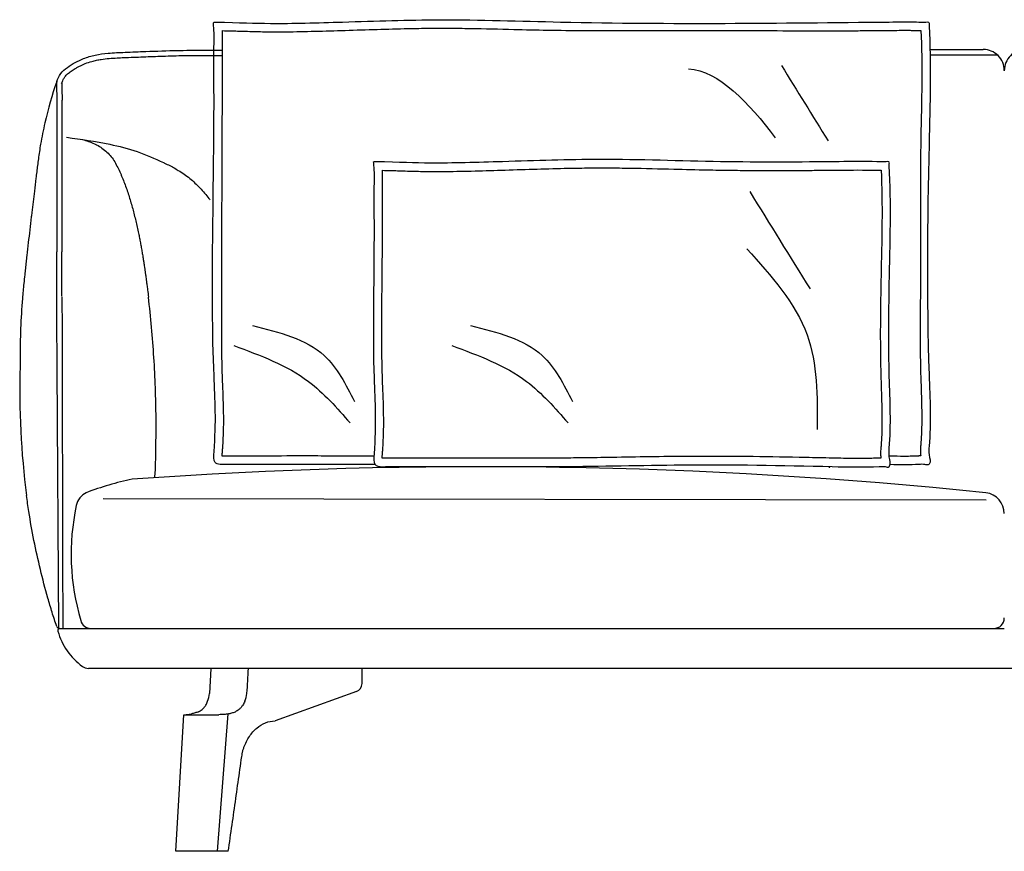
# Model space of a CAD drawing. Extents: x 190267 to 190455, y -196406 to -196327.
# Tile 1 of 2: x 190267 to 190361, y -196406 to -196327. Entities that reach past the tile are written whole.
import ezdxf

# ---------------------------------------------------------------- set-up
doc = ezdxf.new("R2010")
doc.units = 0
doc.header["$LTSCALE"] = 10
doc.layers.add('GIORGETTI', color=29, linetype='CONTINUOUS')

msp = doc.modelspace()

# ---------------------------------------------------------------- linework, layer by layer
at = {"layer": 'GIORGETTI'}
for p, q in [((190353.873, -196329.604), (190358.938, -196329.602)), ((190353.883, -196330.104), (190360.261, -196330.102)), ((190275.237, -196372.324), (190359.222, -196372.458)), ((190271.138, -196384.682), (190360.938, -196384.682)), ((190274.083, -196384.682), (190359.938, -196384.682)), ((190448.021, -196388.482), (190273.855, -196388.482)), ((190285.496, -196388.482), (190285.356, -196390.856)), ((190299.863, -196389.921), (190299.863, -196388.482)), ((190299.335, -196390.673), (190291.586, -196393.482)), ((190282.159, -196405.882), (190282.915, -196392.882)), ((190282.915, -196392.882), (190286.249, -196392.882)), ((190286.102, -196405.882), (190287.142, -196392.805)), ((190286.102, -196405.882), (190282.159, -196405.882))]:
    msp.add_line(p, q, dxfattribs=at)
for centre, radius, start, end in [((190358.938, -196331.602), 2, 0, 90.00731), ((190362.938, -196331.602), 2, 89.99269, 180.54951), ((190345.196, -196361.958), 77.889, 178.37268, 187.43228), ((190287.055, -196369.075), 0.8, 89.99627, 93.18219), ((190302.271, -196369.275), 0.8, 89.99627, 93.18219), ((190311.237, -196834.575), 465.282, 84.08438, 94.09552), ((190283.796, -196398.248), 28.363, 101.77753, 110.97534), ((190274.408, -196373.338), 1.75, 115.92855, 168.52797), ((190358.938, -196373.756), 2, 0, 82.74584), ((190294.236, -196377.636), 22.038, 167.82924, 196.55263), ((190359.938, -196383.682), 1, 270, 0), ((190271.138, -196384.882), 0.2, 90, 195.46601), ((190274.083, -196383.682), 1, 193.48998, 270), ((190276.921, -196383.282), 6.2, 195.46601, 233.87107), ((190273.855, -196387.482), 1, 233.87107, 270), ((190299.063, -196389.921), 0.8, 289.92436, 359.99986)]:
    msp.add_arc(centre, radius, start, end, dxfattribs=at)
at = {"layer": 'GIORGETTI', "ltscale": 10}
msp.add_arc((190271.177, -196384.281), 0.403, 209.94093, 264.40199, dxfattribs=at)
at = {"layer": 'GIORGETTI'}
for centre, major_axis, ratio, start_param, end_param in [((190283.885, -196390.582), (0, -2.099), 0.707088, 1.062905, 1.439889), ((190287.42, -196390.582), (0, 2.099), 0.707126, 4.204596, 4.58158)]:
    msp.add_ellipse(centre, major_axis=major_axis, ratio=ratio, start_param=start_param, end_param=end_param, dxfattribs=at)
for points, knots in [([(190287.055, -196369.075), (190286.571, -196369.102), (190285.664, -196369.153), (190286.039, -196365.36), (190285.356, -196354.932), (190285.862, -196341.267), (190285.763, -196329.984), (190285.802, -196327.711), (190285.708, -196326.987), (190288.263, -196327.037), (190291.311, -196327.189), (190298.979, -196326.961), (190307.949, -196326.656), (190325.393, -196327.267), (190340.432, -196327.079), (190352.028, -196326.965), (190353.266, -196327.002), (190353.662, -196326.974), (190353.802, -196327.04), (190353.775, -196327.2), (190353.987, -196330.825), (190353.657, -196342.389), (190353.498, -196355.367), (190353.995, -196365.411), (190353.703, -196368.157), (190353.994, -196368.835), (190353.692, -196369.169), (190353.307, -196369.044), (190352.135, -196369.123), (190351.025, -196369.112), (190350.093, -196369.093)], [0, 0, 0, 0, 11.821687, 22.194937, 94.276806, 359.540312, 411.932663, 429.829989, 430.266722, 432.3978, 484.829155, 553.330925, 645.911176, 760.654996, 1073.250726, 1099.215915, 1107.936884, 1110.560576, 1110.987544, 1112.297006, 1114.500563, 1226.546213, 1446.044505, 1514.057675, 1522.391332, 1531.159178, 1531.673285, 1535.516875, 1541.017941, 1568.541069, 1568.541069, 1568.541069, 1568.541069]), ([(190270.828, -196332.653), (190270.936, -196332.385), (190271.153, -196331.847), (190271.844, -196331.282), (190272.579, -196330.821), (190273.461, -196330.411), (190274.506, -196330.098), (190275.836, -196329.926), (190277.445, -196329.861), (190279.658, -196329.772), (190281.617, -196329.706), (190282.919, -196329.676), (190286.58, -196329.668)], [0, 0, 0, 0, 8.535167, 17.129451, 26.064201, 34.667155, 46.203905, 58.63428, 74.779905, 94.529304, 125.065042, 133.597423, 133.597423, 133.597423, 133.597423]), ([(190271.292, -196332.84), (190271.31, -196332.795), (190271.327, -196332.752), (190271.38, -196332.624), (190271.414, -196332.544), (190271.473, -196332.42), (190271.498, -196332.372), (190271.553, -196332.276), (190271.583, -196332.229), (190271.646, -196332.144), (190271.681, -196332.101), (190271.808, -196331.967), (190271.915, -196331.876), (190272.091, -196331.743), (190272.15, -196331.7), (190272.269, -196331.617), (190272.328, -196331.577), (190272.509, -196331.459), (190272.631, -196331.385), (190273.005, -196331.175), (190273.266, -196331.051), (190273.743, -196330.862), (190273.956, -196330.79), (190274.319, -196330.687), (190274.466, -196330.651), (190274.762, -196330.588), (190274.912, -196330.561), (190275.308, -196330.501), (190275.556, -196330.473), (190276.059, -196330.429), (190276.312, -196330.413), (190276.78, -196330.389), (190276.993, -196330.38), (190277.514, -196330.358), (190277.823, -196330.346), (190278.44, -196330.322), (190278.748, -196330.31), (190279.673, -196330.274), (190280.289, -196330.252), (190281.594, -196330.21), (190282.283, -196330.191), (190283.178, -196330.171), (190283.384, -196330.167), (190286.579, -196330.161)], [0, 0, 0, 0, 1.425472, 1.425472, 4.276415, 4.276415, 6.254277, 6.254277, 8.547328, 8.547328, 10.840378, 10.840378, 15.794544, 15.794544, 18.113706, 18.113706, 20.432869, 20.432869, 25.071193, 25.071193, 34.347842, 34.347842, 41.61391, 41.61391, 46.478363, 46.478363, 51.342816, 51.342816, 59.14138, 59.14138, 66.939943, 66.939943, 73.392594, 73.392594, 82.65316, 82.65316, 91.913726, 91.913726, 110.434858, 110.434858, 131.179254, 131.179254, 137.357185, 137.357185, 137.357185, 137.357185]), ([(190270.828, -196332.653), (190270.372, -196333.941), (190270.003, -196335.258), (190269.547, -196337.256), (190269.412, -196337.926), (190269.216, -196339.071), (190269.115, -196339.747), (190269, -196340.628), (190268.925, -196341.241), (190268.877, -196341.649), (190268.804, -196342.262), (190268.755, -196342.67), (190268.625, -196343.753), (190268.544, -196344.428), (190268.463, -196345.103)], [-487.950867, -487.950867, -487.950867, -487.950867, -449.804816, -449.804816, -430.73179, -430.73179, -417.380981, -411.658764, -405.936547, -400.21433, -400.21433, -388.769896, -388.769896, -369.848333, -369.848333, -369.848333, -369.848333]), ([(190270.828, -196332.653), (190270.825, -196332.695), (190270.823, -196332.741), (190270.817, -196332.831), (190270.815, -196332.877), (190270.812, -196332.964), (190270.81, -196333.008), (190270.808, -196333.098), (190270.807, -196333.143), (190270.807, -196333.373), (190270.821, -196333.565), (190270.835, -196333.937), (190270.835, -196334.117), (190270.831, -196334.467), (190270.828, -196334.638), (190270.825, -196335.147), (190270.828, -196335.474), (190270.828, -196336.082), (190270.828, -196336.366), (190270.828, -196337.073), (190270.828, -196337.467), (190270.828, -196337.823)], [0, 0, 0, 0, 3.043489, 3.043489, 6.086979, 6.086979, 9.130468, 9.130468, 12.173957, 12.173957, 24.347915, 24.347915, 36.521872, 36.521872, 48.69583, 48.69583, 73.043745, 73.043745, 97.39166, 97.39166, 137.522687, 137.522687, 137.522687, 137.522687]), ([(190271.326, -196332.691), (190271.326, -196332.702), (190271.325, -196332.715), (190271.323, -196332.749), (190271.321, -196332.773), (190271.319, -196332.822), (190271.318, -196332.841), (190271.315, -196332.882), (190271.315, -196332.903), (190271.313, -196332.949), (190271.312, -196332.975), (190271.31, -196333.027), (190271.309, -196333.053), (190271.308, -196333.103), (190271.307, -196333.129), (190271.307, -196333.179), (190271.307, -196333.203), (190271.308, -196333.255), (190271.308, -196333.281), (190271.311, -196333.362), (190271.313, -196333.418), (190271.319, -196333.544), (190271.322, -196333.615), (190271.327, -196333.728), (190271.329, -196333.769), (190271.331, -196333.85), (190271.332, -196333.89), (190271.334, -196334.009), (190271.334, -196334.087), (190271.333, -196334.315), (190271.331, -196334.461), (190271.328, -196334.673), (190271.327, -196334.742), (190271.327, -196334.845), (190271.327, -196334.882), (190271.326, -196334.953), (190271.326, -196334.989), (190271.326, -196335.096), (190271.326, -196335.166), (190271.327, -196335.377), (190271.328, -196335.515), (190271.329, -196335.837), (190271.328, -196336.015), (190271.328, -196336.313), (190271.328, -196336.434), (190271.328, -196336.721), (190271.328, -196336.885), (190271.328, -196337.197), (190271.328, -196337.348), (190271.328, -196337.606), (190271.328, -196337.716), (190271.327, -196337.926)], [0, 0, 0, 0, 1.072723, 1.072723, 2.696283, 2.696283, 4.178378, 4.178378, 5.660473, 5.660473, 7.539471, 7.539471, 9.418469, 9.418469, 11.297466, 11.297466, 13.196484, 13.196484, 15.095502, 15.095502, 18.893538, 18.893538, 23.41614, 23.41614, 25.943777, 25.943777, 28.471414, 28.471414, 33.526688, 33.526688, 43.637236, 43.637236, 48.679307, 48.679307, 51.304547, 51.304547, 53.929787, 53.929787, 59.180268, 59.180268, 69.681228, 69.681228, 84.289567, 84.289567, 94.966441, 94.966441, 110.215545, 110.215545, 125.46465, 125.46465, 137.522687, 137.522687, 137.522687, 137.522687]), ([(190270.827, -196337.824), (190270.827, -196337.824), (190270.827, -196337.826), (190270.827, -196337.837), (190270.827, -196337.846), (190270.827, -196337.867), (190270.827, -196337.875), (190270.827, -196337.891), (190270.827, -196337.896), (190270.827, -196337.91), (190270.827, -196337.917), (190270.827, -196337.927)], [31.128908, 31.128908, 31.128908, 31.128908, 37.742366, 37.742366, 44.03276, 44.03276, 47.177958, 47.177958, 48.750556, 48.750556, 50.323155, 50.323155, 50.323155, 50.323155]), ([(190270.827, -196337.927), (190270.827, -196337.949), (190270.827, -196337.976), (190270.827, -196338.042), (190270.827, -196338.082), (190270.827, -196338.22), (190270.827, -196338.339), (190270.827, -196338.633), (190270.827, -196338.809), (190270.827, -196339.111), (190270.827, -196339.218), (190270.827, -196339.445), (190270.827, -196339.565), (190270.827, -196339.94), (190270.827, -196340.213), (190270.827, -196340.651), (190270.827, -196340.801), (190270.827, -196341.11), (190270.827, -196341.268), (190270.827, -196341.754), (190270.827, -196342.093), (190270.827, -196342.791), (190270.827, -196343.151), (190270.827, -196343.886), (190270.827, -196344.262), (190270.827, -196345.025), (190270.827, -196345.413), (190270.827, -196346.197), (190270.827, -196346.594), (190270.827, -196347.194), (190270.827, -196347.395), (190270.827, -196347.799), (190270.827, -196348.002), (190270.827, -196348.408), (190270.827, -196348.612), (190270.827, -196348.825), (190270.827, -196348.835), (190270.827, -196348.844)], [50.323155, 50.323155, 50.323155, 50.323155, 56.469471, 56.469471, 62.615787, 62.615787, 74.90842, 74.90842, 87.201053, 87.201053, 93.347369, 93.347369, 99.493686, 99.493686, 111.786318, 111.786318, 117.932635, 117.932635, 124.078951, 124.078951, 136.371584, 136.371584, 148.664216, 148.664216, 160.956849, 160.956849, 173.249482, 173.249482, 185.542114, 185.542114, 191.688431, 191.688431, 197.834747, 197.834747, 203.981063, 203.981063, 204.270403, 204.270403, 204.270403, 204.270403]), ([(190271.327, -196337.926), (190271.327, -196337.949), (190271.327, -196337.975), (190271.327, -196338.025), (190271.327, -196338.046), (190271.327, -196338.091), (190271.327, -196338.116), (190271.327, -196338.209), (190271.327, -196338.287), (190271.327, -196338.532), (190271.327, -196338.721), (190271.327, -196339.168), (190271.327, -196339.427), (190271.327, -196340.003), (190271.327, -196340.321), (190271.327, -196341.097), (190271.327, -196341.569), (190271.327, -196342.565), (190271.327, -196343.089), (190271.327, -196344.168), (190271.327, -196344.725), (190271.327, -196345.858), (190271.327, -196346.436), (190271.327, -196347.606), (190271.327, -196348.2), (190271.327, -196348.812), (190271.327, -196348.828), (190271.327, -196348.844)], [50.323155, 50.323155, 50.323155, 50.323155, 56.314281, 56.314281, 59.787081, 59.787081, 63.25988, 63.25988, 71.7863, 71.7863, 85.845284, 85.845284, 99.904267, 99.904267, 113.963251, 113.963251, 131.926446, 131.926446, 149.889641, 149.889641, 167.852836, 167.852836, 185.816031, 185.816031, 203.779226, 203.779226, 204.270403, 204.270403, 204.270403, 204.270403]), ([(190271.772, -196337.951), (190273.145, -196338.138), (190275.404, -196338.471), (190278.509, -196339.233), (190280.148, -196339.981), (190280.968, -196340.355)], [9.529903, 9.529903, 9.529903, 9.529903, 51.080071, 78.054508, 105.027144, 105.027144, 105.027144, 105.027144]), ([(190273.266, -196338.164), (190273.463, -196338.214), (190273.657, -196338.273), (190274.042, -196338.408), (190274.23, -196338.488), (190274.463, -196338.594), (190274.509, -196338.615), (190274.579, -196338.65), (190274.602, -196338.662), (190274.626, -196338.675)], [26.998282, 26.998282, 26.998282, 26.998282, 33.689571, 33.689571, 40.427485, 40.427485, 42.111963, 42.111963, 42.986203, 42.986203, 42.986203, 42.986203]), ([(190275.133, -196338.991), (190275.296, -196339.106), (190275.452, -196339.231), (190275.745, -196339.501), (190275.882, -196339.646), (190276.131, -196339.958), (190276.241, -196340.124), (190276.442, -196340.469), (190276.535, -196340.646), (190276.715, -196341.001), (190276.8, -196341.181), (190276.922, -196341.454), (190276.962, -196341.546), (190277.04, -196341.729), (190277.078, -196341.821), (190277.19, -196342.099), (190277.262, -196342.285), (190277.4, -196342.658), (190277.466, -196342.846), (190277.594, -196343.224), (190277.656, -196343.414), (190277.716, -196343.604)], [7.630586, 7.630586, 7.630586, 7.630586, 15.261173, 15.261173, 22.891759, 22.891759, 30.522345, 30.522345, 38.152932, 38.152932, 45.783518, 45.783518, 49.598811, 49.598811, 53.414104, 53.414104, 61.044691, 61.044691, 68.675277, 68.675277, 76.305863, 76.305863, 76.305863, 76.305863]), ([(190280.968, -196340.355), (190281.052, -196340.393), (190281.135, -196340.431), (190281.545, -196340.623), (190281.866, -196340.79), (190282.178, -196340.972)], [104.011587, 104.011587, 104.011587, 104.011587, 106.772238, 106.772238, 117.643007, 117.643007, 117.643007, 117.643007]), ([(190282.178, -196340.972), (190282.249, -196341.013), (190282.319, -196341.055), (190282.766, -196341.331), (190283.13, -196341.587), (190283.819, -196342.145), (190284.143, -196342.448), (190284.751, -196343.094), (190285.034, -196343.435), (190285.328, -196343.828), (190285.356, -196343.865), (190285.384, -196343.903)], [117.643007, 117.643007, 117.643007, 117.643007, 120.118767, 120.118767, 133.465297, 133.465297, 146.811827, 146.811827, 160.158356, 160.158356, 161.571125, 161.571125, 161.571125, 161.571125]), ([(190277.716, -196343.604), (190277.776, -196343.794), (190277.833, -196343.985), (190277.945, -196344.367), (190277.999, -196344.559), (190278.104, -196344.944), (190278.154, -196345.137), (190278.252, -196345.523), (190278.3, -196345.717), (190278.438, -196346.298), (190278.525, -196346.688), (190278.606, -196347.078)], [76.305863, 76.305863, 76.305863, 76.305863, 83.93645, 83.93645, 91.567036, 91.567036, 99.197622, 99.197622, 106.828208, 106.828208, 122.089381, 122.089381, 122.089381, 122.089381]), ([(190268.463, -196345.103), (190268.446, -196345.244), (190268.429, -196345.386), (190268.315, -196346.344), (190268.221, -196347.161), (190268.072, -196348.385), (190268.024, -196348.794), (190267.962, -196349.407), (190267.923, -196349.816), (190267.859, -196350.43), (190267.779, -196351.108), (190267.727, -196351.583), (190267.653, -196352.331), (190267.611, -196352.807), (190267.497, -196354.237), (190267.438, -196355.191), (190267.36, -196357.102), (190267.34, -196358.059), (190267.337, -196359.259), (190267.337, -196359.503), (190267.339, -196359.746)], [-369.848333, -369.848333, -369.848333, -369.848333, -365.881029, -365.881029, -342.992161, -342.992161, -331.547727, -331.547727, -325.82551, -320.103293, -314.381076, -306.75387, -306.75387, -293.404447, -293.404447, -266.705601, -266.705601, -240.006755, -240.006755, -233.202917, -233.202917, -233.202917, -233.202917]), ([(190278.606, -196347.078), (190278.638, -196347.231), (190278.669, -196347.385), (190278.714, -196347.608), (190278.743, -196347.76), (190278.772, -196347.911), (190278.815, -196348.135), (190278.843, -196348.287), (190278.87, -196348.438), (190278.899, -196348.6), (190278.926, -196348.752), (190278.963, -196348.967), (190278.988, -196349.119), (190279.014, -196349.271), (190279.05, -196349.496), (190279.075, -196349.653), (190279.1, -196349.811), (190279.128, -196349.99), (190279.152, -196350.148), (190279.182, -196350.352), (190279.205, -196350.509), (190279.227, -196350.667), (190279.259, -196350.893), (190279.281, -196351.051), (190279.302, -196351.209), (190279.333, -196351.435), (190279.376, -196351.751), (190279.417, -196352.068), (190279.446, -196352.294), (190279.486, -196352.61), (190279.524, -196352.927), (190279.551, -196353.154)], [143.242678, 143.242678, 143.242678, 143.242678, 150.703521, 150.703521, 154.087168, 158.046396, 158.046396, 164.931659, 165.389271, 165.389271, 172.732146, 172.732146, 175.77615, 180.075021, 180.075021, 186.620641, 187.667826, 187.667826, 195.260631, 195.260631, 197.465131, 202.853435, 202.853435, 208.309622, 210.44624, 210.44624, 219.154113, 225.644667, 225.644667, 229.998604, 240.843094, 240.843094, 240.843094, 240.843094]), ([(190271.031, -196384.656), (190270.963, -196374.125), (190270.896, -196363.594), (190270.828, -196353.063), (190270.828, -196353.063), (190270.828, -196353.063), (190270.828, -196353.063), (190270.828, -196353.043), (190270.828, -196353.023), (190270.828, -196352.99), (190270.828, -196352.95), (190270.827, -196352.91), (190270.828, -196352.857), (190270.828, -196352.778), (190270.828, -196352.698), (190270.828, -196352.644), (190270.828, -196352.591), (190270.828, -196352.486), (190270.828, -196352.328), (190270.828, -196352.221), (190270.828, -196352.166), (190270.828, -196352.158), (190270.828, -196352.153), (190270.828, -196352.102), (190270.828, -196352.041), (190270.828, -196351.979), (190270.828, -196351.926), (190270.828, -196351.836), (190270.828, -196351.693), (190270.828, -196351.535), (190270.828, -196351.376), (190270.828, -196351.217), (190270.828, -196351.059), (190270.828, -196350.9), (190270.828, -196350.742), (190270.828, -196350.589), (190270.828, -196350.49), (190270.828, -196350.437), (190270.828, -196350.378), (190270.828, -196350.266), (190270.828, -196350.108), (190270.828, -196349.95), (190270.828, -196349.792), (190270.828, -196349.633), (190270.828, -196349.475), (190270.828, -196349.317), (190270.828, -196349.16), (190270.828, -196349.002), (190270.828, -196348.897), (190270.828, -196348.844)], [-530.883022, -530.883022, -530.883022, -530.883022, -233.259619, -233.259619, -233.259619, -233.255237, -233.255237, -233.255237, -232.69072, -232.69072, -232.323737, -231.561686, -231.561686, -230.827719, -229.331702, -229.303618, -229.303618, -227.835684, -226.339667, -224.84365, -224.787482, -224.787482, -224.638486, -224.638486, -223.347632, -222.897367, -222.897367, -221.851615, -220.355597, -218.85958, -217.363563, -215.867545, -214.371528, -212.875511, -211.379493, -209.883476, -208.561276, -208.561276, -208.387458, -206.891441, -205.395424, -203.899406, -202.403389, -200.907372, -199.411354, -197.915337, -196.419319, -194.923302, -193.427338, -193.427338, -193.427338, -193.427338]), ([(190271.328, -196353.059), (190271.328, -196353.035), (190271.328, -196353.01), (190271.328, -196352.961), (190271.328, -196352.936), (190271.327, -196352.862), (190271.328, -196352.811), (190271.328, -196352.71), (190271.328, -196352.659), (190271.328, -196352.559), (190271.328, -196352.509), (190271.328, -196352.358), (190271.328, -196352.257), (190271.328, -196352.056), (190271.328, -196351.955), (190271.328, -196351.6), (190271.328, -196351.346), (190271.328, -196350.584), (190271.328, -196350.076), (190271.328, -196349.328), (190271.328, -196349.086), (190271.328, -196348.844)], [-233.255237, -233.255237, -233.255237, -233.255237, -232.543721, -232.543721, -231.832205, -231.832205, -230.409173, -230.409173, -228.986141, -228.986141, -227.563109, -227.563109, -224.717045, -224.717045, -221.870981, -221.870981, -214.683534, -214.683534, -200.30864, -200.30864, -193.427338, -193.427338, -193.427338, -193.427338]), ([(190271.325, -196353.12), (190271.331, -196354.799), (190271.335, -196356.481), (190271.346, -196360.968), (190271.353, -196363.774), (190271.362, -196367.717), (190271.365, -196368.853), (190271.37, -196371.124), (190271.373, -196372.26), (190271.376, -196373.846), (190271.377, -196374.297), (190271.378, -196374.747), (190271.378, -196374.747), (190271.378, -196374.747), (190271.378, -196374.747), (190271.386, -196378.058), (190271.394, -196381.37), (190271.402, -196384.682)], [0, 0, 0, 0, 50.707375, 50.707375, 135.337333, 135.337333, 169.609894, 169.609894, 203.882454, 203.882454, 217.476568, 217.476568, 217.476568, 217.47676, 217.47676, 217.47676, 317.552789, 317.552789, 317.552789, 317.552789]), ([(190280.174, -196370.242), (190280.225, -196369.345), (190280.265, -196367.484), (190280.29, -196364.666), (190280.225, -196361.781), (190280.084, -196358.901), (190279.864, -196356.026), (190279.664, -196354.11), (190279.551, -196353.154)], [124.248381, 124.248381, 124.248381, 124.248381, 147.129416, 171.650985, 196.172554, 220.694124, 245.215693, 269.737262, 269.737262, 269.737262, 269.737262]), ([(190287.01, -196368.277), (190286.964, -196368.279), (190286.918, -196368.282), (190286.787, -196368.288), (190286.706, -196368.292), (190286.607, -196368.292), (190286.581, -196368.292), (190286.557, -196368.292)], [0, 0, 0, 0, 1.140199, 1.140199, 3.420597, 3.420597, 4.285118, 4.285118, 4.285118, 4.285118]), ([(190302.226, -196368.476), (190302.18, -196368.478), (190302.134, -196368.481), (190302.003, -196368.488), (190301.922, -196368.491), (190301.823, -196368.492), (190301.797, -196368.492), (190301.774, -196368.491)], [0, 0, 0, 0, 1.140199, 1.140199, 3.420597, 3.420597, 4.285118, 4.285118, 4.285118, 4.285118]), ([(190301.098, -196369.081), (190299.756, -196369.081), (190295.422, -196369.069), (190290.74, -196369.076), (190287.4, -196369.075), (190287.055, -196369.075)], [2058.379764, 2058.379764, 2058.379764, 2058.379764, 2098.63084, 2188.446272, 2198.82065, 2198.82065, 2198.82065, 2198.82065]), ([(190270.828, -196384.482), (190270.677, -196384.037), (190270.53, -196383.591), (190270.251, -196382.695), (190270.118, -196382.244), (190269.732, -196380.89), (190269.494, -196379.981), (190269.054, -196378.156), (190268.851, -196377.239), (190268.483, -196375.397), (190268.32, -196374.472), (190268.099, -196373.041), (190268.028, -196372.538), (190267.962, -196372.033)], [0, 0, 0, 0, 14.077431, 14.077431, 28.154861, 28.154861, 56.309723, 56.309723, 84.464584, 84.464584, 112.619445, 112.619445, 127.867952, 127.867952, 127.867952, 127.867952]), ([(190289.032, -196388.482), (190289.008, -196388.877), (190288.985, -196389.273), (190288.938, -196390.064), (190288.915, -196390.46), (190288.891, -196390.856)], [0, 0, 0, 0, 1.191085, 1.191085, 2.382168, 2.382168, 2.382168, 2.382168]), ([(190284.319, -196392.597), (190284.434, -196392.549), (190284.544, -196392.482), (190284.717, -196392.338), (190284.784, -196392.27), (190284.905, -196392.125), (190284.959, -196392.048), (190285.042, -196391.909), (190285.073, -196391.85), (190285.131, -196391.729), (190285.157, -196391.667), (190285.181, -196391.602)], [0.000001, 0.000001, 0.000001, 0.000001, 0.508408, 0.508408, 0.862088, 0.862088, 1.191921, 1.191921, 1.41584, 1.41584, 1.636887, 1.636887, 1.636887, 1.636887]), ([(190288.717, -196391.602), (190288.69, -196391.667), (190288.661, -196391.729), (190288.598, -196391.85), (190288.564, -196391.909), (190288.475, -196392.048), (190288.418, -196392.125), (190288.291, -196392.27), (190288.221, -196392.338), (190288.043, -196392.482), (190287.931, -196392.549), (190287.816, -196392.597)], [0, 0, 0, 0, 0.221047, 0.221047, 0.444966, 0.444966, 0.774799, 0.774799, 1.128479, 1.128479, 1.636886, 1.636886, 1.636886, 1.636886]), ([(190283.07, -196392.882), (190283.134, -196392.882), (190283.217, -196392.876), (190283.413, -196392.85), (190283.522, -196392.831), (190283.644, -196392.805)], [0.000001, 0.000001, 0.000001, 0.000001, 0.551152, 0.551152, 1.075203, 1.075203, 1.075203, 1.075203]), ([(190284.319, -196392.597), (190284.209, -196392.642), (190284.098, -196392.682), (190283.873, -196392.752), (190283.759, -196392.782), (190283.644, -196392.805)], [-0.9771017, -0.9771017, -0.9771017, -0.9771017, -0.4892854, -0.4892854, 0, 0, 0, 0]), ([(190287.142, -196392.805), (190287.02, -196392.831), (190286.885, -196392.85), (190286.585, -196392.876), (190286.421, -196392.882), (190286.249, -196392.882)], [0, 0, 0, 0, 0.524261, 0.524261, 1.075632, 1.075632, 1.075632, 1.075632]), ([(190287.142, -196392.805), (190287.256, -196392.782), (190287.369, -196392.752), (190287.594, -196392.682), (190287.705, -196392.642), (190287.816, -196392.597)], [-0.977106, -0.977106, -0.977106, -0.977106, -0.487819, -0.487819, -0.000001, -0.000001, -0.000001, -0.000001]), ([(190287.146, -196405.882), (190287.384, -196404.209), (190287.622, -196402.536), (190287.976, -196400.045), (190288.092, -196399.227), (190288.267, -196398), (190288.325, -196397.591), (190288.413, -196396.977), (190288.442, -196396.773), (190288.474, -196396.542), (190288.478, -196396.517), (190288.487, -196396.466), (190288.493, -196396.441), (190288.511, -196396.367), (190288.526, -196396.319), (190288.569, -196396.174), (190288.6, -196396.079), (190288.769, -196395.613), (190288.943, -196395.265), (190289.353, -196394.648), (190289.59, -196394.379), (190290.108, -196393.939), (190290.389, -196393.769), (190290.976, -196393.54), (190291.281, -196393.482), (190291.586, -196393.482)], [-332.358087, -332.358087, -332.358087, -332.358087, -284.850205, -284.850205, -261.612814, -261.612814, -249.994118, -249.994118, -244.18477, -244.18477, -243.458602, -243.458602, -242.732433, -242.732433, -241.280096, -241.280096, -238.375422, -238.375422, -226.756727, -226.756727, -215.138031, -215.138031, -203.519335, -203.519335, -191.900639, -191.900639, -191.900639, -191.900639]), ([(190287.146, -196405.882), (190286.972, -196405.882), (190286.798, -196405.882), (190286.45, -196405.882), (190286.276, -196405.882), (190286.102, -196405.882)], [-1.502701, -1.502701, -1.502701, -1.502701, -0.751362, -0.751362, 0, 0, 0, 0])]:
    msp.add_open_spline(points, degree=3, knots=knots, dxfattribs=at)
at = {"layer": 'GIORGETTI', "ltscale": 10}
for points, knots in [([(190286.58, -196327.806), (190287.111, -196327.818), (190287.586, -196327.831), (190288.685, -196327.863), (190289.263, -196327.88), (190290.08, -196327.9), (190290.332, -196327.906), (190290.77, -196327.913), (190290.955, -196327.915), (190291.52, -196327.92), (190291.911, -196327.92), (190293.181, -196327.912), (190294.101, -196327.895), (190295.977, -196327.849), (190296.933, -196327.82), (190299.937, -196327.725), (190301.919, -196327.657), (190304.616, -196327.6), (190305.349, -196327.588), (190306.76, -196327.575), (190307.437, -196327.573), (190308.798, -196327.579), (190309.48, -196327.587), (190311.535, -196327.619), (190312.914, -196327.653), (190315.363, -196327.714), (190316.433, -196327.74), (190318.191, -196327.777), (190318.881, -196327.789), (190340.257, -196327.806), (190340.944, -196327.813), (190343.005, -196327.825), (190344.376, -196327.824), (190346.316, -196327.815), (190346.885, -196327.811), (190347.981, -196327.803), (190348.509, -196327.799), (190349.356, -196327.791), (190349.676, -196327.788), (190350.635, -196327.779), (190351.271, -196327.773), (190352.028, -196327.777), (190352.155, -196327.779), (190352.356, -196327.781), (190352.431, -196327.782), (190352.565, -196327.785), (190352.624, -196327.786), (190352.745, -196327.789), (190352.806, -196327.79), (190352.914, -196327.792), (190352.96, -196327.792), (190353.007, -196327.793)], [306.64523, 306.64523, 306.64523, 306.64523, 319.414518, 319.414518, 338.688276, 338.688276, 347.444114, 347.444114, 353.742886, 353.742886, 366.340429, 366.340429, 393.5841, 393.5841, 420.827771, 420.827771, 480.511959, 480.511959, 502.914457, 502.914457, 523.589297, 523.589297, 544.264138, 544.264138, 585.613819, 585.613819, 617.547002, 617.547002, 638.098048, 638.098048, 658.649094, 658.649094, 699.751186, 699.751186, 716.807891, 716.807891, 732.621113, 732.621113, 742.202378, 742.202378, 761.364909, 761.364909, 765.234495, 765.234495, 767.516805, 767.516805, 769.336441, 769.336441, 771.156077, 771.156077, 772.472373, 772.472373, 772.472373, 772.472373]), ([(190286.557, -196368.292), (190286.558, -196368.266), (190286.56, -196368.237), (190286.565, -196368.148), (190286.57, -196368.083), (190286.578, -196367.982), (190286.581, -196367.95), (190286.586, -196367.886), (190286.589, -196367.854), (190286.596, -196367.759), (190286.601, -196367.695), (190286.615, -196367.506), (190286.624, -196367.381), (190286.648, -196367.009), (190286.661, -196366.767), (190286.692, -196366.052), (190286.703, -196365.593), (190286.713, -196364.258), (190286.691, -196363.423), (190286.644, -196362.146), (190286.625, -196361.69), (190286.596, -196360.943), (190286.586, -196360.652), (190286.568, -196360.065), (190286.56, -196359.77), (190286.541, -196358.877), (190286.532, -196358.274), (190286.518, -196356.444), (190286.522, -196355.198), (190286.539, -196353.111), (190286.547, -196339.19), (190286.564, -196337.569), (190286.572, -196336.779), (190286.582, -196335.324), (190286.586, -196334.658), (190286.586, -196333.33), (190286.584, -196332.669), (190286.581, -196331.677), (190286.58, -196331.341), (190286.578, -196330.34), (190286.579, -196329.679), (190286.585, -196328.923), (190286.587, -196328.818), (190286.589, -196328.605), (190286.589, -196328.497), (190286.59, -196328.199), (190286.588, -196328.006), (190286.58, -196327.806)], [18.644809, 18.644809, 18.644809, 18.644809, 19.568603, 19.568603, 21.416191, 21.416191, 22.222679, 22.222679, 23.029168, 23.029168, 24.642145, 24.642145, 27.868099, 27.868099, 34.320008, 34.320008, 47.223826, 47.223826, 73.03146, 73.03146, 87.705532, 87.705532, 97.078213, 97.078213, 106.450894, 106.450894, 125.196256, 125.196256, 162.68698, 162.68698, 187.224215, 187.224215, 210.363104, 210.363104, 229.898878, 229.898878, 249.434652, 249.434652, 259.493317, 259.493317, 279.610647, 279.610647, 282.863588, 282.863588, 286.116529, 286.116529, 291.693695, 291.693695, 291.693695, 291.693695]), ([(190353.007, -196327.793), (190353.086, -196329.39), (190353.102, -196331.07), (190353.076, -196334.498), (190353.034, -196336.245), (190352.987, -196338.497), (190352.977, -196339.016), (190352.96, -196353.14), (190352.952, -196353.656), (190352.934, -196355.199), (190352.929, -196356.224), (190352.936, -196357.781), (190352.941, -196358.312), (190352.956, -196359.29), (190352.965, -196359.737), (190352.985, -196360.544), (190352.996, -196360.903), (190353.019, -196361.621), (190353.031, -196361.979), (190353.065, -196363.05), (190353.084, -196363.76), (190353.088, -196364.644), (190353.088, -196364.828), (190353.084, -196365.376), (190353.076, -196365.739), (190353.058, -196366.21), (190353.052, -196366.322), (190353.035, -196366.656), (190353.021, -196366.877), (190353, -196367.137), (190352.996, -196367.177), (190352.99, -196367.249), (190352.987, -196367.281), (190352.977, -196367.397), (190352.969, -196367.489), (190352.957, -196367.691), (190352.954, -196367.801), (190352.962, -196368.028), (190352.971, -196368.144), (190352.991, -196368.265)], [787.546767, 787.546767, 787.546767, 787.546767, 838.675872, 838.675872, 889.804978, 889.804978, 905.192992, 905.192992, 920.581007, 920.581007, 951.357036, 951.357036, 967.253736, 967.253736, 980.574298, 980.574298, 991.22578, 991.22578, 1001.877262, 1001.877262, 1023.180226, 1023.180226, 1028.780768, 1028.780768, 1039.981853, 1039.981853, 1043.474689, 1043.474689, 1050.46036, 1050.46036, 1051.752169, 1051.752169, 1052.764175, 1052.764175, 1055.340268, 1055.340268, 1057.916361, 1057.916361, 1060.306476, 1060.306476, 1060.306476, 1060.306476]), ([(190301.774, -196368.491), (190301.774, -196368.465), (190301.776, -196368.437), (190301.781, -196368.347), (190301.786, -196368.282), (190301.794, -196368.181), (190301.797, -196368.15), (190301.802, -196368.086), (190301.805, -196368.054), (190301.812, -196367.958), (190301.817, -196367.894), (190301.831, -196367.705), (190301.84, -196367.58), (190301.864, -196367.209), (190301.877, -196366.966), (190301.908, -196366.251), (190301.919, -196365.793), (190301.929, -196364.457), (190301.907, -196363.622), (190301.86, -196362.345), (190301.841, -196361.889), (190301.812, -196361.142), (190301.802, -196360.851), (190301.784, -196360.265), (190301.776, -196359.969), (190301.757, -196359.076), (190301.748, -196358.473), (190301.734, -196356.643), (190301.738, -196355.397), (190301.755, -196353.311), (190301.764, -196352.479), (190301.78, -196350.858), (190301.788, -196350.069), (190301.799, -196348.613), (190301.802, -196347.947), (190301.802, -196346.619), (190301.8, -196345.958), (190301.797, -196344.966), (190301.796, -196344.63), (190301.794, -196343.629), (190301.795, -196342.968), (190301.802, -196342.212), (190301.803, -196342.107), (190301.805, -196341.894), (190301.806, -196341.786), (190301.806, -196341.488), (190301.804, -196341.295), (190301.796, -196341.095)], [18.644809, 18.644809, 18.644809, 18.644809, 19.568603, 19.568603, 21.416191, 21.416191, 22.222679, 22.222679, 23.029168, 23.029168, 24.642145, 24.642145, 27.868099, 27.868099, 34.320008, 34.320008, 47.223826, 47.223826, 73.03146, 73.03146, 87.705532, 87.705532, 97.078213, 97.078213, 106.450894, 106.450894, 125.196256, 125.196256, 162.68698, 162.68698, 187.224215, 187.224215, 210.363104, 210.363104, 229.898878, 229.898878, 249.434652, 249.434652, 259.493317, 259.493317, 279.610647, 279.610647, 282.863588, 282.863588, 286.116529, 286.116529, 291.693695, 291.693695, 291.693695, 291.693695]), ([(190301.796, -196341.095), (190302.328, -196341.108), (190302.802, -196341.12), (190303.901, -196341.152), (190304.479, -196341.17), (190305.296, -196341.19), (190305.548, -196341.195), (190305.986, -196341.202), (190306.171, -196341.204), (190306.736, -196341.209), (190307.127, -196341.209), (190308.397, -196341.201), (190309.317, -196341.184), (190311.193, -196341.138), (190312.149, -196341.109), (190315.153, -196341.014), (190317.135, -196340.946), (190319.832, -196340.889), (190320.565, -196340.877), (190321.976, -196340.864), (190322.653, -196340.862), (190324.014, -196340.869), (190324.697, -196340.876), (190326.752, -196340.908), (190328.13, -196340.942), (190330.579, -196341.003), (190331.649, -196341.03), (190333.408, -196341.066), (190334.097, -196341.078), (190335.473, -196341.096), (190336.16, -196341.102), (190338.221, -196341.114), (190339.592, -196341.113), (190341.532, -196341.104), (190342.101, -196341.101), (190343.197, -196341.093), (190343.725, -196341.088), (190344.572, -196341.081), (190344.892, -196341.078), (190345.851, -196341.069), (190346.487, -196341.062), (190348.244, -196341.067), (190348.371, -196341.068), (190348.572, -196341.07), (190348.647, -196341.072), (190348.781, -196341.074), (190348.84, -196341.075), (190348.961, -196341.078), (190349.023, -196341.079), (190349.13, -196341.081), (190349.176, -196341.081), (190349.223, -196341.082)], [306.64523, 306.64523, 306.64523, 306.64523, 319.414518, 319.414518, 338.688276, 338.688276, 347.444114, 347.444114, 353.742886, 353.742886, 366.340429, 366.340429, 393.5841, 393.5841, 420.827771, 420.827771, 480.511959, 480.511959, 502.914457, 502.914457, 523.589297, 523.589297, 544.264138, 544.264138, 585.613819, 585.613819, 617.547002, 617.547002, 638.098048, 638.098048, 658.649094, 658.649094, 699.751186, 699.751186, 716.807891, 716.807891, 732.621113, 732.621113, 742.202378, 742.202378, 761.364909, 761.364909, 765.234495, 765.234495, 767.516805, 767.516805, 769.336441, 769.336441, 771.156077, 771.156077, 772.472373, 772.472373, 772.472373, 772.472373]), ([(190349.223, -196341.082), (190349.302, -196342.679), (190349.318, -196344.36), (190349.292, -196347.787), (190349.25, -196349.534), (190349.203, -196351.786), (190349.193, -196352.305), (190349.176, -196353.339), (190349.168, -196353.855), (190349.15, -196355.398), (190349.145, -196356.423), (190349.152, -196357.98), (190349.157, -196358.511), (190349.172, -196359.489), (190349.181, -196359.936), (190349.201, -196360.743), (190349.212, -196361.103), (190349.235, -196361.82), (190349.248, -196362.178), (190349.281, -196363.249), (190349.3, -196363.959), (190349.305, -196364.844), (190349.304, -196365.027), (190349.3, -196365.575), (190349.293, -196365.938), (190349.274, -196366.409), (190349.269, -196366.521), (190349.251, -196366.855), (190349.237, -196367.076), (190349.216, -196367.336), (190349.213, -196367.376), (190349.206, -196367.448), (190349.204, -196367.48), (190349.193, -196367.596), (190349.185, -196367.689), (190349.173, -196367.89), (190349.17, -196368), (190349.178, -196368.227), (190349.187, -196368.343), (190349.207, -196368.464)], [787.546767, 787.546767, 787.546767, 787.546767, 838.675872, 838.675872, 889.804978, 889.804978, 905.192992, 905.192992, 920.581007, 920.581007, 951.357036, 951.357036, 967.253736, 967.253736, 980.574298, 980.574298, 991.22578, 991.22578, 1001.877262, 1001.877262, 1023.180226, 1023.180226, 1028.780768, 1028.780768, 1039.981853, 1039.981853, 1043.474689, 1043.474689, 1050.46036, 1050.46036, 1051.752169, 1051.752169, 1052.764175, 1052.764175, 1055.340268, 1055.340268, 1057.916361, 1057.916361, 1060.306476, 1060.306476, 1060.306476, 1060.306476]), ([(190300.984, -196368.283), (190299.968, -196368.283), (190298.952, -196368.28), (190297.068, -196368.275), (190296.199, -196368.274), (190294.463, -196368.272), (190293.595, -196368.273), (190291.356, -196368.274), (190289.987, -196368.275), (190288.096, -196368.275), (190287.576, -196368.275), (190287.055, -196368.275)], [1397.726408, 1397.726408, 1397.726408, 1397.726408, 1428.235404, 1428.235404, 1454.270126, 1454.270126, 1480.304847, 1480.304847, 1521.397434, 1521.397434, 1537.025815, 1537.025815, 1537.025815, 1537.025815]), ([(190349.207, -196368.464), (190349.161, -196368.466), (190349.118, -196368.468), (190349.051, -196368.471), (190349.026, -196368.473), (190348.978, -196368.475), (190348.954, -196368.476), (190348.881, -196368.48), (190348.833, -196368.482), (190348.686, -196368.489), (190348.588, -196368.492), (190348.291, -196368.501), (190348.091, -196368.505), (190346.483, -196368.51), (190346.07, -196368.506), (190345.301, -196368.493), (190344.946, -196368.484), (190343.745, -196368.456), (190342.904, -196368.437), (190340.389, -196368.385), (190338.724, -196368.356), (190335.937, -196368.323), (190334.813, -196368.314), (190332.721, -196368.307), (190331.753, -196368.308), (190329.597, -196368.32), (190328.408, -196368.334), (190326.029, -196368.37), (190324.839, -196368.391), (190322.69, -196368.427), (190321.731, -196368.442), (190320.072, -196368.463), (190319.373, -196368.47), (190316.835, -196368.487), (190314.995, -196368.481), (190312.284, -196368.474), (190311.415, -196368.473), (190309.679, -196368.472), (190308.811, -196368.472), (190306.573, -196368.473), (190305.203, -196368.474), (190303.312, -196368.475), (190302.792, -196368.475), (190302.271, -196368.475)], [1077.343455, 1077.343455, 1077.343455, 1077.343455, 1078.48142, 1078.48142, 1079.263045, 1079.263045, 1080.04467, 1080.04467, 1081.60792, 1081.60792, 1084.734421, 1084.734421, 1090.987422, 1090.987422, 1103.493424, 1103.493424, 1113.994834, 1113.994834, 1138.950482, 1138.950482, 1188.861779, 1188.861779, 1222.695598, 1222.695598, 1251.817433, 1251.817433, 1287.483556, 1287.483556, 1323.14968, 1323.14968, 1351.929413, 1351.929413, 1372.935765, 1372.935765, 1428.235404, 1428.235404, 1454.270126, 1454.270126, 1480.304847, 1480.304847, 1521.397434, 1521.397434, 1537.025815, 1537.025815, 1537.025815, 1537.025815]), ([(190352.991, -196368.265), (190352.945, -196368.266), (190352.902, -196368.268), (190352.835, -196368.272), (190352.81, -196368.273), (190352.762, -196368.276), (190352.738, -196368.277), (190352.665, -196368.281), (190352.616, -196368.283), (190352.47, -196368.289), (190352.372, -196368.293), (190352.075, -196368.302), (190351.875, -196368.306), (190351.267, -196368.311), (190350.854, -196368.307), (190350.288, -196368.297), (190350.139, -196368.294), (190349.99, -196368.291)], [1077.343455, 1077.343455, 1077.343455, 1077.343455, 1078.48142, 1078.48142, 1079.263045, 1079.263045, 1080.04467, 1080.04467, 1081.60792, 1081.60792, 1084.734421, 1084.734421, 1090.987422, 1090.987422, 1103.493424, 1103.493424, 1107.919155, 1107.919155, 1107.919155, 1107.919155]), ([(190344.327, -196369.315), (190344.323, -196369.325), (190344.318, -196369.334), (190344.304, -196369.365), (190344.293, -196369.387), (190344.281, -196369.411)], [1790.274239, 1790.274239, 1790.274239, 1790.274239, 1790.726955, 1790.726955, 1791.620083, 1791.620083, 1791.620083, 1791.620083])]:
    msp.add_open_spline(points, degree=3, knots=knots, dxfattribs=at)
for points in [[(190339.75, -196331.127), (190344.183, -196338.299)], [(190336.734, -196343.119), (190342.462, -196352.385)], [(190336.461, -196348.57), (190342.189, -196356.745), (190343.143, -196365.738)], [(190289.449, -196355.863), (190296.267, -196358.725), (190299.131, -196363.085)], [(190310.182, -196355.863), (190317, -196358.725), (190319.864, -196363.085)], [(190287.676, -196357.771), (190294.767, -196361.177), (190298.721, -196365.129)], [(190308.409, -196357.771), (190315.5, -196361.177), (190319.455, -196365.129)]]:
    msp.add_spline(points, degree=3, dxfattribs=at)
msp.add_open_spline([(190330.901, -196331.433), (190333.779, -196331.628), (190336.656, -196334.673), (190339.146, -196337.994)], degree=3, dxfattribs=at)
at = {"layer": 'GIORGETTI'}
for points in [[(190270.827, -196337.824), (190270.827, -196337.824), (190270.828, -196337.823), (190270.828, -196337.823)], [(190274.626, -196338.675), (190274.8, -196338.771), (190274.97, -196338.877), (190275.133, -196338.991)]]:
    msp.add_open_spline(points, degree=3, dxfattribs=at)
msp.add_spline([(190302.271, -196369.275), (190301.103, -196369.087), (190301.002, -196368.055), (190301.002, -196360.847), (190301.002, -196347.411), (190301.002, -196342.171), (190300.938, -196340.383), (190300.936, -196340.339), (190301.141, -196340.281), (190306.382, -196340.406), (190313.231, -196340.275), (190322.487, -196340.064), (190333.959, -196340.275), (190345.219, -196340.275), (190348.815, -196340.275), (190349.688, -196340.275), (190349.949, -196340.297), (190349.986, -196340.318), (190350.002, -196340.448), (190350.002, -196340.668), (190350.002, -196351.873), (190350.002, -196360.733), (190350.002, -196367.534), (190350.002, -196368.368), (190350.019, -196369.244), (190349.984, -196369.282), (190349.599, -196369.287), (190349.05, -196369.272), (190344.578, -196369.276), (190330.281, -196369.117), (190318.696, -196369.275), (190312.29, -196369.275), (190303.308, -196369.275), (190302.271, -196369.275)], degree=3, dxfattribs=at)

doc.saveas('drawing.dxf')
